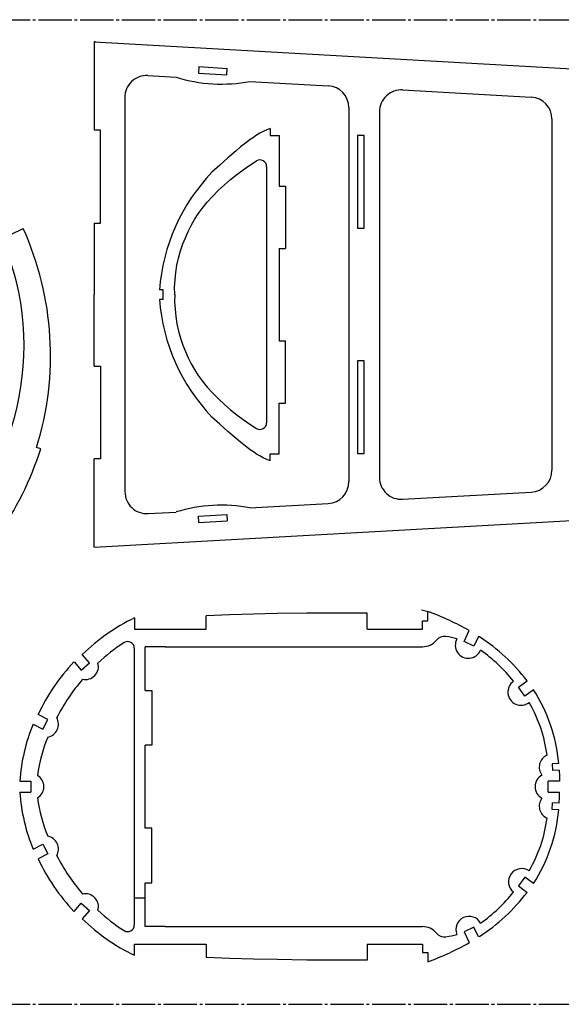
# Model space of a CAD drawing. Header units: millimetres. Extents: x 47 to 1047, y -11 to 439.
# Tile 2 of 3: x 324 to 572, y -11 to 439. Entities that reach past the tile are written whole.
import ezdxf

# ---------------------------------------------------------------- set-up
doc = ezdxf.new("R2010")
doc.units = ezdxf.units.MM
doc.linetypes.add('SLD-Осевая', pattern=[19.05, 15.24, -1.27, 1.27, -1.27])
doc.linetypes.add('SLD-Сплошная', pattern=[0])

msp = doc.modelspace()

# ---------------------------------------------------------------- linework, layer by layer
at = {"color": 7, "linetype": 'SLD-Осевая'}
for p, q in [((47.07, 439.32), (1047.07, 439.32)), ((358.92, 429.15), (358.25, 429.15)), ((507.81, 169.6), (512.02, 168.55)), ((381.65, 37.88), (376.65, 37.88)), ((47.07, -10.68), (1047.07, -10.68))]:
    msp.add_line(p, q, dxfattribs=at)
at = {"color": 7, "linetype": 'SLD-Сплошная'}
for p, q in [((358.25, 429.15), (358.27, 388.78)), ((358.25, 429.15), (1012.55, 392.44)), ((406.09, 417.88), (405.9, 414.88)), ((405.9, 414.88), (418.88, 414.09)), ((406.09, 417.88), (419.06, 417.08)), ((418.88, 414.09), (419.06, 417.08)), ((382.82, 413.75), (395.74, 413.02)), ((429.45, 411.13), (465.19, 409.12)), ((499.19, 407.22), (557.94, 403.92)), ((372.26, 403.76), (372.34, 223.58)), ((474.63, 399.14), (474.63, 228.2)), ((488.63, 397.23), (488.63, 230.11)), ((567.38, 393.94), (567.38, 233.4)), ((361.25, 388.78), (358.27, 388.78)), ((361.25, 346.3), (361.25, 388.78)), ((438.74, 389.57), (438.74, 386.47)), ((438.74, 386.47), (442.76, 386.47)), ((442.76, 386.47), (442.76, 363.29)), ((478.55, 386.35), (478.55, 343.99)), ((481.55, 386.35), (478.55, 386.35)), ((481.55, 343.99), (481.55, 386.35)), ((437.04, 372.25), (437.04, 255.08)), ((442.76, 363.29), (445.75, 363.29)), ((445.75, 363.29), (445.75, 334.73)), ((320.51, 341.27), (325.87, 343.91)), ((358.29, 346.3), (358.3, 313.67)), ((358.29, 346.3), (361.25, 346.3)), ((478.55, 343.99), (481.55, 343.99)), ((442.76, 334.73), (442.76, 292.61)), ((442.76, 334.73), (445.75, 334.73)), ((389.75, 315.82), (388.07, 315.82)), ((389.75, 311.51), (389.75, 315.82)), ((358.29, 281.04), (358.3, 313.67)), ((389.75, 311.51), (388.07, 311.51)), ((442.76, 292.61), (445.75, 292.61)), ((445.75, 264.05), (445.75, 292.61)), ((358.29, 281.04), (361.25, 281.04)), ((361.25, 281.04), (361.25, 238.55)), ((478.55, 283.35), (478.55, 240.99)), ((481.55, 283.35), (478.55, 283.35)), ((481.55, 240.99), (481.55, 283.35)), ((442.76, 264.05), (445.75, 264.05)), ((442.76, 240.87), (442.76, 264.05)), ((333.93, 243.23), (332.01, 243.85)), ((333.02, 240.51), (333.93, 243.23)), ((358.25, 198.19), (358.27, 238.55)), ((361.25, 238.55), (358.27, 238.55)), ((438.74, 240.87), (442.76, 240.87)), ((438.74, 237.77), (438.74, 240.87)), ((478.55, 240.99), (481.55, 240.99)), ((358.25, 198.19), (1012.55, 234.9)), ((499.19, 220.12), (557.94, 223.42)), ((429.45, 216.21), (465.19, 218.21)), ((382.9, 213.6), (395.74, 214.32)), ((405.9, 212.45), (418.88, 213.25)), ((406.09, 209.46), (405.9, 212.45)), ((418.88, 213.25), (419.06, 210.25)), ((406.09, 209.46), (419.06, 210.25)), ((409.45, 160.79), (409.45, 166.91)), ((482.93, 160.79), (482.93, 168.07)), ((510.75, 164.62), (510.75, 168.86)), ((376.65, 165.89), (376.65, 160.83)), ((508.32, 160.79), (508.32, 164.62)), ((508.32, 164.62), (510.75, 164.62)), ((376.65, 160.83), (381.65, 160.83)), ((381.65, 160.83), (381.65, 160.79)), ((381.65, 160.79), (409.45, 160.79)), ((482.93, 160.79), (508.32, 160.79)), ((527.32, 155.12), (529.63, 160.1)), ((531.75, 153.07), (527.32, 155.12)), ((533.8, 157.49), (531.75, 153.07)), ((534.25, 157.27), (533.8, 157.49)), ((356.12, 145.37), (352.84, 149.19)), ((376.6, 152.07), (376.6, 25.53)), ((390.77, 152.77), (381.65, 152.77)), ((381.65, 132.71), (381.65, 152.77)), ((390.77, 152.77), (508.32, 152.77)), ((349.08, 145.89), (352.36, 142.11)), ((352.36, 142.11), (356.12, 145.37)), ((552.05, 134.21), (556.02, 137.16)), ((381.65, 132.71), (384.65, 132.71)), ((384.65, 132.71), (384.65, 107.71)), ((555.01, 130.23), (552.05, 134.21)), ((558.89, 133.12), (555.01, 130.23)), ((337.12, 119.56), (332.68, 121.83)), ((330.39, 117.38), (334.84, 115.11)), ((334.84, 115.11), (337.12, 119.56)), ((384.65, 107.71), (381.65, 107.71)), ((381.65, 69.9), (381.65, 107.71)), ((570.46, 99.4), (567.47, 99.24)), ((567.47, 99.24), (567.69, 96.2)), ((570.69, 96.38), (567.69, 96.2)), ((324.29, 91.3), (329.29, 91.3)), ((329.29, 91.3), (329.29, 86.31)), ((570.84, 91.3), (565.71, 91.3)), ((565.71, 86.3), (565.71, 91.3)), ((324.29, 86.31), (329.29, 86.31)), ((565.71, 86.3), (570.84, 86.3)), ((567.47, 78.37), (567.69, 81.4)), ((570.69, 81.23), (567.69, 81.4)), ((570.46, 78.21), (567.47, 78.37)), ((384.65, 69.9), (381.65, 69.9)), ((384.65, 44.9), (384.65, 69.9)), ((330.39, 60.22), (334.84, 62.5)), ((334.84, 62.5), (337.12, 58.05)), ((337.12, 58.05), (332.68, 55.78)), ((555.01, 47.38), (552.05, 43.4)), ((558.89, 44.49), (555.01, 47.38)), ((381.65, 24.84), (381.65, 44.9)), ((381.65, 44.9), (384.65, 44.9)), ((552.05, 43.4), (556.02, 40.45)), ((349.08, 31.72), (352.36, 35.5)), ((352.36, 35.5), (356.12, 32.24)), ((356.12, 32.24), (352.84, 28.42)), ((390.77, 24.84), (381.65, 24.84)), ((390.77, 24.84), (508.32, 24.84)), ((531.75, 24.54), (527.32, 22.49)), ((533.8, 20.12), (531.75, 24.54)), ((527.32, 22.49), (529.63, 17.51)), ((534.25, 20.34), (533.8, 20.12)), ((376.65, 16.78), (381.65, 16.78)), ((376.65, 11.72), (376.65, 16.78)), ((381.65, 16.78), (381.65, 16.82)), ((381.65, 16.82), (409.45, 16.82)), ((409.45, 16.82), (409.45, 10.7)), ((482.93, 16.82), (508.32, 16.82)), ((482.93, 16.82), (482.93, 9.54)), ((508.32, 16.82), (508.32, 12.98)), ((508.32, 12.98), (510.75, 12.98)), ((510.75, 12.98), (510.75, 8.75))]:
    msp.add_line(p, q, dxfattribs=at)
at = {"color": 7, "linetype": 'SLD-Сплошная', "flags": 128}
for points in [[(438.74, 389.57), (437.1, 388.97), (435.51, 388.25), (433.96, 387.42), (432.46, 386.51), (430.99, 385.54), (429.55, 384.53), (427.35, 382.88), (425.19, 381.17), (423.08, 379.4), (419.39, 376.15), (415.73, 372.86), (412.06, 369.6)], [(395.06, 313.67), (395.04, 317.03), (395.22, 320.38), (395.58, 323.73), (396.12, 327.06), (396.84, 330.36), (397.74, 333.61), (398.81, 336.82), (399.95, 339.7), (401.22, 342.53), (402.63, 345.28), (404.17, 347.96), (405.84, 350.56), (407.65, 353.06), (409.97, 355.95), (412.44, 358.72), (415.05, 361.37), (417.77, 363.9), (420.61, 366.32), (423.47, 368.58), (426.41, 370.75), (429.39, 372.81), (432.43, 374.79)], [(319.34, 249.02), (320.76, 253.44), (322.02, 257.92), (323.12, 262.45), (324.05, 267.02), (324.83, 271.63), (325.44, 276.27), (325.88, 280.92), (326.15, 285.59), (326.25, 290.49), (326.16, 295.38), (325.88, 300.27), (325.41, 305.13), (324.75, 309.96), (323.88, 314.76), (322.98, 318.84), (321.94, 322.87), (320.74, 326.87), (319.4, 330.81), (317.9, 334.7), (316.25, 338.52), (314.45, 342.28), (312.66, 345.67), (310.74, 348.99), (308.69, 352.24), (306.51, 355.41), (304.19, 358.52), (301.73, 361.54)], [(395.06, 313.67), (395.04, 310.31), (395.22, 306.95), (395.58, 303.61), (396.12, 300.28), (396.84, 296.98), (397.74, 293.72), (398.81, 290.52), (399.95, 287.63), (401.22, 284.81), (402.63, 282.05), (404.17, 279.38), (405.84, 276.78), (407.65, 274.27), (409.97, 271.38), (412.44, 268.61), (415.05, 265.97), (417.77, 263.44), (420.61, 261.02), (423.47, 258.75), (426.41, 256.59), (429.39, 254.53), (432.43, 252.55)], [(438.74, 237.77), (437.1, 238.36), (435.51, 239.09), (433.96, 239.92), (432.46, 240.83), (430.99, 241.8), (429.55, 242.81), (427.35, 244.46), (425.19, 246.17), (423.08, 247.94), (419.39, 251.18), (415.73, 254.47), (412.06, 257.73)], [(482.93, 168.07), (469.18, 168.13), (455.5, 168.06), (441.84, 167.86), (431.09, 167.62), (420.31, 167.31), (409.45, 166.91)], [(570.69, 96.38), (570.81, 93.55), (570.84, 91.3)], [(570.69, 81.23), (570.81, 84.06), (570.84, 86.3)], [(482.93, 9.54), (469.18, 9.48), (455.5, 9.55), (441.84, 9.74), (431.09, 9.98), (420.31, 10.3), (409.45, 10.7)]]:
    msp.add_lwpolyline(points, dxfattribs=at)
at = {"color": 7, "linetype": 'SLD-Сплошная'}
for centre, radius, start, end in [((382.26, 403.76), 10, 86.7887, 180.024), ((416.43, 480.39), 70.48, 252.9302, 280.6472), ((464.63, 399.14), 10, 0, 86.7887), ((498.63, 397.23), 10, 86.7887, 180), ((557.38, 393.94), 10, 360, 86.7887), ((434.04, 372.25), 3, 0, 122.3093), ((475.87, 308.9), 88.08, 136.4291, 175.4894), ((197.01, 285.79), 141.36, 342.7409, 24.2779), ((475.87, 318.44), 88.08, 184.5106, 223.5709), ((434.04, 255.08), 3, 237.6907, 0), ((195.68, 287.16), 145.04, 323.5511, 341.2418), ((498.63, 230.11), 10, 180, 273.2113), ((557.38, 233.4), 10, 273.2113, 360), ((464.63, 228.2), 10, 273.2113, 0), ((382.34, 223.58), 10, 180.024, 273.2113), ((416.43, 146.95), 70.48, 79.3528, 107.0698), ((464.97, 45.42), 131.65, 60.585, 69.6508), ((417.61, 82.17), 93.2, 116.0735, 134.0236), ((414.3, 87.9), 78.99, 122.3785, 133.396), ((373.6, 152.07), 3, 360, 122.1923), ((508.32, 160.79), 8.02, 270, 320.1416), ((518.32, 152.44), 5, 82.4089, 140.1416), ((514.54, 123.8), 33.89, 73.8334, 82.4709), ((529.23, 153.46), 6, 151.1621, 337.9032), ((488.37, 85.76), 84.96, 37.2274, 57.3137), ((492, 90.93), 73.92, 38.506, 54.623), ((417.59, 81.59), 93.96, 136.8179, 154.6456), ((354.24, 143.74), 6, 257.9251, 15.0898), ((426.83, 75.32), 96.78, 139.732, 152.2694), ((553.23, 132), 6, 124.3425, 307.9263), ((498.37, 93.5), 72.33, 4.674, 33.2075), ((502.05, 95.09), 63.6, 7.328, 30.3923), ((409.29, 85.19), 85.22, 157.806, 175.8892), ((335.98, 117.34), 6, 280.4849, 30.15), ((406.94, 83.45), 75.26, 158.1721, 171.997), ((567.58, 97.72), 6, 114.0469, 217.5823), ((329.29, 88.8), 6, 301.0567, 58.6712), ((565.71, 88.8), 6, 118.7834, 179.9981), ((409.29, 92.41), 85.22, 184.1108, 202.194), ((565.71, 88.8), 6, 180.0019, 241.2166), ((407.21, 94.34), 75.58, 188.1218, 201.8822), ((567.58, 79.89), 6, 142.4177, 245.9531), ((498.37, 84.1), 72.33, 326.7925, 355.326), ((502.05, 82.52), 63.6, 329.6077, 352.672), ((335.98, 60.27), 6, 329.85, 79.5151), ((417.59, 96.02), 93.96, 205.3544, 223.1821), ((426.83, 102.29), 96.78, 207.7306, 220.268), ((553.53, 45.39), 6, 55.6575, 232.0737), ((492, 86.68), 73.92, 305.377, 321.494), ((354.24, 33.87), 6, 344.9102, 102.0749), ((488.37, 91.85), 84.96, 302.6863, 322.7726), ((414.3, 89.71), 78.99, 226.604, 237.6215), ((417.61, 95.43), 93.2, 225.9764, 243.9265), ((529.54, 23.51), 6, 28.8379, 202.0968), ((373.6, 25.53), 3, 237.8077, 0), ((508.32, 16.82), 8.02, 39.8584, 90), ((518.32, 25.16), 5, 219.8584, 277.5911), ((514.54, 53.8), 33.89, 277.5291, 286.1666), ((464.97, 132.19), 131.65, 290.3492, 299.415)]:
    msp.add_arc(centre, radius, start, end, dxfattribs=at)

doc.saveas('drawing.dxf')
